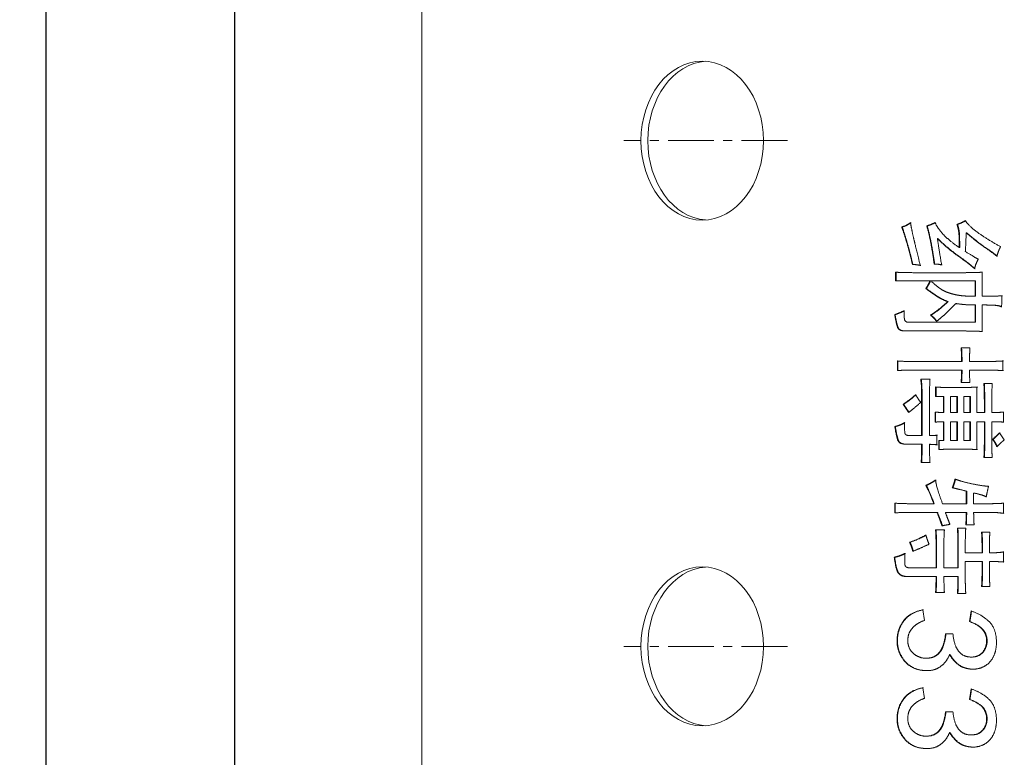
# Model space of a CAD drawing. Header units: millimetres. Extents: x 7284 to 21933, y -3393 to -31.
# Tile 4 of 60: x 8062 to 8198, y -689 to -587. Entities that reach past the tile are written whole.
import ezdxf

# ---------------------------------------------------------------- set-up
doc = ezdxf.new("R2010")
doc.units = ezdxf.units.MM
doc.header["$PDSIZE"] = -1
doc.linetypes.add('CENTER', pattern=[10.16, 6.35, -1.27, 1.27, -1.27])
doc.layers.add('1', color=7, linetype='Continuous', true_color=0xffffff)
doc.layers.add('60', color=7, linetype='Continuous', true_color=0xffffff)
doc.layers.add('dim', color=84, linetype='Continuous', lineweight=9)
doc.dimstyles.new('ISO-25', dxfattribs={"dimtxt": 2.5, "dimasz": 2.5, "dimexe": 1.25, "dimexo": 0.625, "dimtad": 1, "dimtxsty": 'Standard', "dimcen": 2.5, "dimadec": 0, "dimazin": 0, "dimtfac": 1, "dimtmove": 0, "dimatfit": 3, "dimfxl": 1, "dimarcsym": 0})

# ---------------------------------------------------------------- blocks, each defined once
blk = doc.blocks.new('*D43')
at = {"layer": 'Defpoints', "color": 0, "transparency": 16777216}
for p in [(8120.27, -502.91), (8091.69, -974.91), (8119.84, -974.91)]:
    blk.add_point(p, dxfattribs=at)
at = {"layer": 'dim', "color": 0, "linetype": 'Continuous', "lineweight": -2, "transparency": 16777216}
for p, q in [((8120.27, -502.91), (8091.19, -502.91)), ((8091.69, -504.91), (8091.69, -972.91)), ((8119.84, -974.91), (8091.19, -974.91))]:
    blk.add_line(p, q, dxfattribs=at)
at = {"layer": 'dim', "color": 0, "transparency": 16777216}
for points in [[(8091.36, -504.91), (8092.02, -504.91), (8091.69, -502.91)], [(8091.36, -972.91), (8092.02, -972.91), (8091.69, -974.91)]]:
    blk.add_solid(points, dxfattribs=at)
at = {"layer": 'dim', "color": 0, "transparency": 16777216, "insert": (8089.94, -738.91), "char_height": 2.5, "attachment_point": 5, "rotation": 90}
blk.add_mtext('472', dxfattribs=at)
blk = doc.blocks.new('*D44')
at = {"layer": 'Defpoints', "color": 0, "transparency": 16777216}
for p in [(8182.14, -483.16), (8065.58, -994.66), (8135.64, -994.66)]:
    blk.add_point(p, dxfattribs=at)
at = {"layer": 'dim', "color": 0, "linetype": 'Continuous', "lineweight": -2, "transparency": 16777216}
for p, q in [((8182.14, -483.16), (8065.08, -483.16)), ((8065.58, -485.16), (8065.58, -992.66)), ((8135.64, -994.66), (8065.08, -994.66))]:
    blk.add_line(p, q, dxfattribs=at)
at = {"layer": 'dim', "color": 0, "transparency": 16777216}
for points in [[(8065.25, -485.16), (8065.92, -485.16), (8065.58, -483.16)], [(8065.25, -992.66), (8065.92, -992.66), (8065.58, -994.66)]]:
    blk.add_solid(points, dxfattribs=at)
at = {"layer": 'dim', "color": 0, "transparency": 16777216, "insert": (8063.62, -738.91), "char_height": 2.5, "attachment_point": 5, "rotation": 90}
blk.add_mtext('511,5', dxfattribs=at)

msp = doc.modelspace()

# ---------------------------------------------------------------- linework, layer by layer
at = {"layer": '1', "color": 1, "linetype": 'CENTER', "lineweight": 13}
for p, q in [((8168.239, -603.909), (8145.613, -603.909)), ((8168.239, -673.909), (8145.613, -673.909))]:
    msp.add_line(p, q, dxfattribs=at)
at = {"layer": '60', "color": 7, "linetype": 'Continuous', "lineweight": 18}
for p, q in [((8117.639, -972.709), (8117.639, -505.109)), ((8183.227, -623.319), (8183.227, -622.119)), ((8183.291, -622.119), (8183.291, -623.319)), ((8186.12, -622.185), (8192.419, -622.185)), ((8195.183, -622.119), (8195.183, -625.454)), ((8187.984, -623.319), (8183.227, -623.319)), ((8194.219, -623.319), (8188.112, -623.319)), ((8194.219, -625.454), (8194.219, -623.319)), ((8194.219, -629.056), (8194.219, -626.654)), ((8194.283, -626.654), (8194.283, -629.056)), ((8195.183, -626.654), (8195.183, -630.323)), ((8185.091, -629.056), (8194.219, -629.056)), ((8192.74, -630.256), (8184.513, -630.256)), ((8192.291, -632.603), (8193.512, -632.603)), ((8183.484, -635.738), (8183.484, -634.404)), ((8183.548, -634.404), (8183.548, -635.738)), ((8185.412, -634.471), (8192.355, -634.471)), ((8193.448, -634.471), (8196.019, -634.471)), ((8198.076, -634.404), (8198.076, -635.738)), ((8192.355, -635.671), (8185.412, -635.671)), ((8196.019, -635.671), (8193.448, -635.671)), ((8186.698, -636.939), (8187.984, -636.939)), ((8193.512, -637.406), (8192.291, -637.406)), ((8195.44, -637.539), (8196.597, -637.539)), ((8186.827, -644.743), (8186.827, -639.14)), ((8186.89, -639.14), (8186.89, -644.743)), ((8187.919, -639.14), (8187.919, -644.743)), ((8188.755, -639.34), (8188.755, -638.006)), ((8188.819, -638.006), (8188.819, -639.34)), ((8190.555, -638.073), (8192.548, -638.073)), ((8194.476, -638.006), (8194.476, -641.541)), ((8189.848, -639.34), (8188.755, -639.34)), ((8189.848, -641.541), (8189.848, -639.34)), ((8189.912, -639.34), (8189.912, -641.541)), ((8191.712, -639.34), (8190.812, -639.34)), ((8190.812, -639.34), (8190.812, -641.541)), ((8191.712, -641.541), (8191.712, -639.34)), ((8193.512, -639.34), (8192.676, -639.34)), ((8192.676, -639.34), (8192.676, -641.541)), ((8193.512, -641.541), (8193.512, -639.34)), ((8195.505, -641.541), (8195.505, -640.14)), ((8195.568, -640.14), (8195.568, -641.541)), ((8196.533, -640.074), (8196.533, -641.541)), ((8188.691, -642.875), (8188.691, -641.474)), ((8188.754, -641.474), (8188.754, -642.875)), ((8190.812, -641.541), (8191.712, -641.541)), ((8192.676, -641.541), (8193.512, -641.541)), ((8194.476, -641.541), (8195.505, -641.541)), ((8198.14, -641.474), (8198.14, -642.875)), ((8189.848, -645.41), (8189.848, -642.808)), ((8189.912, -642.808), (8189.912, -645.41)), ((8191.712, -642.808), (8190.812, -642.808)), ((8190.812, -642.808), (8190.812, -645.41)), ((8191.712, -645.41), (8191.712, -642.808)), ((8192.676, -642.808), (8192.676, -645.41)), ((8193.512, -642.808), (8192.676, -642.808)), ((8193.512, -645.41), (8193.512, -642.808)), ((8195.505, -642.808), (8194.476, -642.808)), ((8194.476, -642.808), (8194.476, -646.677)), ((8195.505, -645.543), (8195.505, -642.808)), ((8195.568, -642.808), (8195.568, -645.543)), ((8196.533, -642.808), (8196.533, -645.477)), ((8188.948, -644.676), (8188.948, -646.01)), ((8197.626, -644.343), (8198.269, -645.343)), ((8186.827, -645.943), (8184.705, -645.943)), ((8185.284, -644.743), (8186.827, -644.743)), ((8186.827, -646.41), (8186.827, -645.943)), ((8186.89, -645.943), (8186.89, -646.41)), ((8187.919, -645.943), (8187.919, -646.41)), ((8189.205, -646.677), (8189.205, -645.41)), ((8189.205, -645.41), (8189.848, -645.41)), ((8189.269, -645.41), (8189.269, -646.677)), ((8190.812, -645.41), (8191.712, -645.41)), ((8192.676, -645.41), (8193.512, -645.41)), ((8192.612, -646.61), (8191.198, -646.61)), ((8187.984, -648.478), (8186.762, -648.478)), ((8196.597, -647.744), (8195.44, -647.744)), ((8192.998, -654.16), (8192.998, -652.426)), ((8193.061, -652.426), (8193.061, -654.16)), ((8194.026, -652.692), (8194.026, -654.16)), ((8183.098, -655.427), (8183.098, -654.093)), ((8183.162, -654.093), (8183.162, -655.427)), ((8185.348, -654.16), (8188.498, -654.16)), ((8189.719, -654.16), (8192.998, -654.16)), ((8194.026, -654.16), (8196.147, -654.16)), ((8198.14, -654.093), (8198.14, -655.494)), ((8188.948, -655.361), (8185.348, -655.361)), ((8192.998, -655.361), (8190.105, -655.361)), ((8196.147, -655.361), (8194.026, -655.361)), ((8188.755, -657.762), (8189.976, -657.762)), ((8191.776, -657.562), (8192.933, -657.562)), ((8194.09, -657.095), (8192.933, -657.095)), ((8195.119, -658.095), (8196.276, -658.095)), ((8192.869, -659.63), (8192.869, -660.964)), ((8188.819, -663.031), (8188.819, -659.763)), ((8188.883, -659.763), (8188.883, -663.031)), ((8189.912, -659.763), (8189.912, -663.031)), ((8191.841, -663.031), (8191.841, -659.696)), ((8191.904, -659.696), (8191.904, -663.031)), ((8192.869, -660.964), (8195.183, -660.964)), ((8195.183, -660.964), (8195.183, -659.963)), ((8195.247, -659.963), (8195.247, -660.964)), ((8196.212, -659.963), (8196.212, -660.964)), ((8198.14, -660.83), (8198.14, -662.231)), ((8195.183, -662.164), (8192.869, -662.164)), ((8192.869, -662.164), (8192.869, -664.699)), ((8195.183, -663.698), (8195.183, -662.164)), ((8195.247, -662.164), (8195.247, -663.698)), ((8196.212, -662.164), (8196.212, -663.698)), ((8185.155, -663.031), (8188.819, -663.031)), ((8189.912, -663.031), (8191.841, -663.031)), ((8188.819, -664.232), (8184.577, -664.232)), ((8191.841, -664.232), (8189.912, -664.232)), ((8191.841, -664.832), (8191.841, -664.232)), ((8191.904, -664.232), (8191.904, -664.832)), ((8189.976, -666.433), (8188.755, -666.433)), ((8196.276, -665.633), (8195.119, -665.633)), ((8192.933, -666.567), (8191.776, -666.567)), ((8186.997, -668.847), (8187.233, -670.316)), ((8193.448, -670.479), (8193.684, -669.01)), ((8190.144, -672.194), (8191.166, -672.194)), ((8187.432, -675.55), (8187.496, -675.55)), ((8193.667, -675.386), (8193.731, -675.386)), ((8186.997, -679.631), (8187.233, -681.1)), ((8193.448, -681.263), (8193.684, -679.794)), ((8190.144, -682.978), (8191.166, -682.978)), ((8187.432, -686.334), (8187.496, -686.334)), ((8193.667, -686.17), (8193.731, -686.17))]:
    msp.add_line(p, q, dxfattribs=at)
at = {"layer": '60', "color": 7, "linetype": 'Continuous', "lineweight": 13}
msp.add_line((8117.639, -505.109), (8117.639, -972.709), dxfattribs=at)
at = {"layer": '60', "color": 7, "linetype": 'Continuous', "lineweight": 18}
for centre in [(8156.449, -603.909), (8156.449, -673.909)]:
    msp.add_ellipse(centre, major_axis=(0, -11), ratio=0.7709568, dxfattribs=at)
for centre, start_param, end_param in [((8157.404, -603.909), 3.197945, 4.712389), ((8157.404, -603.909), 4.712389, 6.2268329), ((8157.404, -673.909), 3.197945, 4.712389), ((8157.404, -673.909), 4.712389, 6.2268329)]:
    msp.add_ellipse(centre, major_axis=(0, -11), ratio=0.7709568, start_param=start_param, end_param=end_param, dxfattribs=at)
for points, degree in [([(8184.063, -615.849), (8184.834, -615.649), (8185.284, -615.248)], 2), ([(8184.063, -615.849), (8184.126, -615.849)], 1), ([(8184.77, -618.05), (8184.32, -616.516), (8184.063, -615.849)], 2), ([(8185.348, -615.248), (8184.898, -615.649), (8184.126, -615.849)], 2), ([(8184.126, -615.849), (8184.383, -616.516), (8184.833, -618.05)], 2), ([(8185.284, -615.248), (8185.412, -616.115), (8185.702, -617.349)], 2), ([(8187.534, -615.715), (8188.177, -615.515), (8188.691, -615.248)], 2), ([(8187.534, -615.715), (8187.597, -615.715)], 1), ([(8188.177, -618.55), (8187.919, -617.049), (8187.534, -615.715)], 2), ([(8188.754, -615.248), (8188.24, -615.515), (8187.597, -615.715)], 2), ([(8187.597, -615.715), (8187.983, -617.049), (8188.24, -618.55)], 2), ([(8188.691, -615.248), (8189.076, -616.115), (8189.88, -616.949)], 2), ([(8191.712, -615.515), (8192.291, -615.315), (8192.869, -614.982)], 2), ([(8191.712, -615.515), (8191.776, -615.515)], 1), ([(8192.001, -616.983), (8191.969, -616.182), (8191.712, -615.515)], 2), ([(8192.933, -614.982), (8192.354, -615.315), (8191.776, -615.515)], 2), ([(8191.776, -615.515), (8192.033, -616.182), (8192.065, -616.983)], 2), ([(8192.869, -614.982), (8193.383, -615.782), (8194.765, -616.749)], 2), ([(8185.702, -617.349), (8185.991, -618.583), (8186.634, -621.185)], 2), ([(8189.88, -616.949), (8190.683, -617.783), (8192.033, -618.717)], 2), ([(8192.033, -618.717), (8192.033, -617.783), (8192.001, -616.983)], 2), ([(8192.065, -616.983), (8192.097, -617.783), (8192.097, -618.717)], 2), ([(8192.998, -616.649), (8192.933, -618.45), (8192.869, -619.25)], 2), ([(8192.998, -616.649), (8193.061, -616.649)], 1), ([(8195.665, -618.75), (8194.347, -617.85), (8192.998, -616.649)], 2), ([(8193.061, -616.649), (8194.411, -617.85), (8195.729, -618.75)], 2), ([(8194.765, -616.749), (8196.147, -617.716), (8197.754, -618.583)], 2), ([(8185.541, -621.051), (8185.22, -619.584), (8184.77, -618.05)], 2), ([(8184.833, -618.05), (8185.283, -619.584), (8185.605, -621.051)], 2), ([(8188.562, -620.985), (8188.434, -620.051), (8188.177, -618.55)], 2), ([(8188.24, -618.55), (8188.497, -620.051), (8188.626, -620.985)], 2), ([(8189.012, -617.449), (8189.076, -617.449)], 1), ([(8189.012, -617.449), (8189.205, -618.784), (8189.591, -621.118)], 2), ([(8191.969, -619.951), (8190.234, -618.717), (8189.012, -617.449)], 2), ([(8189.076, -617.449), (8190.297, -618.717), (8192.033, -619.951)], 2), ([(8192.033, -618.717), (8192.097, -618.717)], 1), ([(8197.24, -619.917), (8196.983, -619.651), (8195.665, -618.75)], 2), ([(8195.729, -618.75), (8197.047, -619.651), (8197.304, -619.917)], 2), ([(8197.754, -618.583), (8197.433, -619.184), (8197.24, -619.917)], 2), ([(8194.155, -621.652), (8193.705, -621.185), (8191.969, -619.951)], 2), ([(8192.033, -619.951), (8193.768, -621.185), (8194.218, -621.652)], 2), ([(8192.869, -619.25), (8194.026, -619.984), (8194.669, -620.318)], 2), ([(8185.541, -621.051), (8185.605, -621.051)], 1), ([(8186.634, -621.185), (8186.055, -621.051), (8185.541, -621.051)], 2), ([(8185.605, -621.051), (8186.119, -621.051), (8186.698, -621.185)], 2), ([(8188.562, -620.985), (8188.626, -620.985)], 1), ([(8189.591, -621.118), (8189.141, -620.985), (8188.562, -620.985)], 2), ([(8188.626, -620.985), (8189.204, -620.985), (8189.654, -621.118)], 2), ([(8194.669, -620.318), (8194.283, -620.985), (8194.155, -621.652)], 2), ([(8183.227, -622.119), (8184.384, -622.185), (8186.12, -622.185)], 2), ([(8192.419, -622.185), (8194.026, -622.185), (8195.183, -622.119)], 2), ([(8192.419, -622.185), (8192.483, -622.185)], 1), ([(8195.247, -622.119), (8194.09, -622.185), (8192.483, -622.185)], 2), ([(8187.405, -624.387), (8187.791, -623.786), (8187.984, -623.319)], 2), ([(8188.047, -623.319), (8187.855, -623.786), (8187.469, -624.387)], 2), ([(8187.984, -623.319), (8188.047, -623.319)], 1), ([(8188.112, -623.319), (8188.948, -624.12), (8189.591, -624.52)], 2), ([(8194.219, -623.319), (8194.283, -623.319)], 1), ([(8194.283, -623.319), (8194.283, -625.454)], 1), ([(8187.405, -624.387), (8187.469, -624.387)], 1), ([(8188.884, -625.42), (8188.241, -624.987), (8187.405, -624.387)], 2), ([(8187.469, -624.387), (8188.304, -624.987), (8188.947, -625.42)], 2), ([(8190.426, -626.187), (8189.526, -625.854), (8188.884, -625.42)], 2), ([(8188.947, -625.42), (8189.59, -625.854), (8190.49, -626.187)], 2), ([(8189.591, -624.52), (8190.298, -624.92), (8191.037, -625.12)], 2), ([(8191.037, -625.12), (8191.776, -625.32), (8192.548, -625.387)], 2), ([(8192.548, -625.387), (8193.319, -625.454), (8194.219, -625.454)], 2), ([(8194.219, -625.454), (8194.283, -625.454)], 1), ([(8195.183, -625.454), (8196.79, -625.454), (8197.947, -625.387)], 2), ([(8195.183, -625.454), (8195.247, -625.454)], 1), ([(8198.011, -625.387), (8196.854, -625.454), (8195.247, -625.454)], 2), ([(8197.947, -625.387), (8197.947, -626.121), (8197.883, -626.921)], 2), ([(8188.048, -628.055), (8189.012, -627.522), (8190.426, -626.187)], 2), ([(8190.49, -626.187), (8189.076, -627.522), (8188.112, -628.055)], 2), ([(8191.583, -626.454), (8191.005, -626.988), (8190.298, -627.688)], 2), ([(8190.426, -626.187), (8190.49, -626.187)], 1), ([(8191.583, -626.454), (8191.647, -626.454)], 1), ([(8194.219, -626.654), (8192.74, -626.654), (8191.583, -626.454)], 2), ([(8191.647, -626.454), (8192.804, -626.654), (8194.283, -626.654)], 2), ([(8194.219, -626.654), (8194.283, -626.654)], 1), ([(8195.183, -626.654), (8195.247, -626.654)], 1), ([(8196.79, -626.688), (8196.083, -626.654), (8195.183, -626.654)], 2), ([(8195.247, -626.654), (8196.147, -626.654), (8196.854, -626.688)], 2), ([(8197.883, -626.921), (8197.497, -626.721), (8196.79, -626.688)], 2), ([(8196.854, -626.688), (8197.561, -626.721), (8197.947, -626.921)], 2), ([(8183.098, -627.988), (8183.741, -627.788), (8184.384, -627.455)], 2), ([(8183.098, -627.988), (8183.162, -627.988)], 1), ([(8183.484, -629.723), (8183.291, -629.189), (8183.098, -627.988)], 2), ([(8184.448, -627.455), (8183.805, -627.788), (8183.162, -627.988)], 2), ([(8183.162, -627.988), (8183.355, -629.189), (8183.548, -629.723)], 2), ([(8184.384, -627.455), (8184.384, -628.189), (8184.448, -628.622)], 2), ([(8188.048, -628.055), (8188.112, -628.055)], 1), ([(8188.884, -628.922), (8188.562, -628.455), (8188.048, -628.055)], 2), ([(8188.112, -628.055), (8188.626, -628.455), (8188.947, -628.922)], 2), ([(8190.298, -627.688), (8189.591, -628.389), (8188.884, -628.922)], 2), ([(8184.448, -628.622), (8184.513, -629.056), (8185.091, -629.056)], 2), ([(8194.219, -629.056), (8194.283, -629.056)], 1), ([(8184.513, -630.256), (8183.677, -630.256), (8183.484, -629.723)], 2), ([(8183.548, -629.723), (8183.741, -630.256), (8184.576, -630.256)], 2), ([(8192.74, -630.256), (8192.804, -630.256)], 1), ([(8195.183, -630.323), (8193.898, -630.256), (8192.74, -630.256)], 2), ([(8192.804, -630.256), (8193.961, -630.256), (8195.247, -630.323)], 2), ([(8192.355, -634.471), (8192.355, -633.537), (8192.291, -632.603)], 2), ([(8192.354, -632.603), (8192.418, -633.537), (8192.418, -634.471)], 2), ([(8193.512, -632.603), (8193.448, -633.604), (8193.448, -634.471)], 2), ([(8183.484, -634.404), (8184.127, -634.471), (8185.412, -634.471)], 2), ([(8192.355, -634.471), (8192.418, -634.471)], 1), ([(8196.019, -634.471), (8197.176, -634.471), (8198.076, -634.404)], 2), ([(8196.019, -634.471), (8196.082, -634.471)], 1), ([(8198.139, -634.404), (8197.24, -634.471), (8196.082, -634.471)], 2), ([(8185.412, -635.671), (8184.191, -635.671), (8183.484, -635.738)], 2), ([(8192.291, -637.406), (8192.355, -636.472), (8192.355, -635.671)], 2), ([(8192.418, -635.671), (8192.418, -636.472), (8192.354, -637.406)], 2), ([(8192.355, -635.671), (8192.418, -635.671)], 1), ([(8193.448, -635.671), (8193.448, -636.538), (8193.512, -637.406)], 2), ([(8198.076, -635.738), (8196.983, -635.671), (8196.019, -635.671)], 2), ([(8196.019, -635.671), (8196.082, -635.671)], 1), ([(8196.082, -635.671), (8197.047, -635.671), (8198.139, -635.738)], 2), ([(8186.827, -639.14), (8186.827, -637.739), (8186.698, -636.939)], 2), ([(8186.762, -636.939), (8186.89, -637.739), (8186.89, -639.14)], 2), ([(8187.984, -636.939), (8187.919, -637.739), (8187.919, -639.14)], 2), ([(8195.505, -640.14), (8195.505, -638.806), (8195.44, -637.539)], 2), ([(8195.504, -637.539), (8195.568, -638.806), (8195.568, -640.14)], 2), ([(8196.597, -637.539), (8196.533, -638.74), (8196.533, -640.074)], 2), ([(8184.255, -640.407), (8185.091, -639.874), (8185.991, -639.073)], 2), ([(8186.055, -639.073), (8185.155, -639.874), (8184.319, -640.407)], 2), ([(8185.991, -639.073), (8186.312, -639.607), (8186.698, -640.14)], 2), ([(8188.755, -638.006), (8189.462, -638.073), (8190.555, -638.073)], 2), ([(8192.548, -638.073), (8193.769, -638.073), (8194.476, -638.006)], 2), ([(8192.548, -638.073), (8192.611, -638.073)], 1), ([(8194.54, -638.006), (8193.833, -638.073), (8192.611, -638.073)], 2), ([(8184.255, -640.407), (8184.319, -640.407)], 1), ([(8185.027, -641.541), (8184.641, -640.941), (8184.255, -640.407)], 2), ([(8184.319, -640.407), (8184.705, -640.941), (8185.09, -641.541)], 2), ([(8186.698, -640.14), (8185.798, -640.941), (8185.027, -641.541)], 2), ([(8189.848, -639.34), (8189.912, -639.34)], 1), ([(8191.712, -639.34), (8191.776, -639.34)], 1), ([(8191.776, -639.34), (8191.776, -641.541)], 1), ([(8193.512, -639.34), (8193.576, -639.34)], 1), ([(8193.576, -639.34), (8193.576, -641.541)], 1), ([(8188.691, -641.474), (8189.334, -641.541), (8189.848, -641.541)], 2), ([(8189.848, -641.541), (8189.912, -641.541)], 1), ([(8191.712, -641.541), (8191.776, -641.541)], 1), ([(8193.512, -641.541), (8193.576, -641.541)], 1), ([(8195.505, -641.541), (8195.568, -641.541)], 1), ([(8196.533, -641.541), (8197.626, -641.541), (8198.14, -641.474)], 2), ([(8196.533, -641.541), (8196.597, -641.541)], 1), ([(8198.204, -641.474), (8197.689, -641.541), (8196.597, -641.541)], 2), ([(8183.098, -643.475), (8183.805, -643.342), (8184.448, -642.942)], 2), ([(8184.512, -642.942), (8183.869, -643.342), (8183.162, -643.475)], 2), ([(8184.448, -642.942), (8184.448, -644.076), (8184.513, -644.409)], 2), ([(8189.848, -642.808), (8189.269, -642.808), (8188.691, -642.875)], 2), ([(8189.848, -642.808), (8189.912, -642.808)], 1), ([(8191.712, -642.808), (8191.776, -642.808)], 1), ([(8191.776, -642.808), (8191.776, -645.41)], 1), ([(8193.512, -642.808), (8193.576, -642.808)], 1), ([(8193.576, -642.808), (8193.576, -645.41)], 1), ([(8195.505, -642.808), (8195.568, -642.808)], 1), ([(8198.14, -642.875), (8197.497, -642.808), (8196.533, -642.808)], 2), ([(8196.533, -642.808), (8196.597, -642.808)], 1), ([(8196.597, -642.808), (8197.561, -642.808), (8198.204, -642.875)], 2), ([(8183.098, -643.475), (8183.162, -643.475)], 1), ([(8183.484, -645.243), (8183.291, -644.543), (8183.098, -643.475)], 2), ([(8183.162, -643.475), (8183.355, -644.543), (8183.548, -645.243)], 2), ([(8184.513, -644.409), (8184.577, -644.743), (8185.284, -644.743)], 2), ([(8187.919, -644.743), (8188.434, -644.743), (8188.948, -644.676)], 2), ([(8189.012, -644.676), (8188.497, -644.743), (8187.983, -644.743)], 2), ([(8196.662, -645.276), (8197.176, -644.743), (8197.626, -644.343)], 2), ([(8197.689, -644.343), (8197.24, -644.743), (8196.725, -645.276)], 2), ([(8184.705, -645.943), (8183.677, -645.943), (8183.484, -645.243)], 2), ([(8183.548, -645.243), (8183.741, -645.943), (8184.769, -645.943)], 2), ([(8186.827, -644.743), (8186.89, -644.743)], 1), ([(8186.827, -645.943), (8186.89, -645.943)], 1), ([(8187.919, -644.743), (8187.983, -644.743)], 1), ([(8187.919, -645.943), (8187.983, -645.943)], 1), ([(8188.948, -646.01), (8188.434, -645.943), (8187.919, -645.943)], 2), ([(8187.983, -645.943), (8188.497, -645.943), (8189.012, -646.01)], 2), ([(8189.848, -645.41), (8189.912, -645.41)], 1), ([(8191.712, -645.41), (8191.776, -645.41)], 1), ([(8193.512, -645.41), (8193.576, -645.41)], 1), ([(8195.44, -647.744), (8195.505, -647.011), (8195.505, -645.543)], 2), ([(8195.568, -645.543), (8195.568, -647.011), (8195.504, -647.744)], 2), ([(8196.533, -645.477), (8196.533, -647.011), (8196.597, -647.744)], 2), ([(8196.662, -645.276), (8196.725, -645.276)], 1), ([(8197.24, -646.277), (8196.983, -645.677), (8196.662, -645.276)], 2), ([(8196.725, -645.276), (8197.047, -645.677), (8197.304, -646.277)], 2), ([(8198.269, -645.343), (8197.819, -645.677), (8197.24, -646.277)], 2), ([(8186.762, -648.478), (8186.827, -647.544), (8186.827, -646.41)], 2), ([(8186.89, -646.41), (8186.89, -647.544), (8186.826, -648.478)], 2), ([(8187.919, -646.41), (8187.919, -647.611), (8187.984, -648.478)], 2), ([(8191.198, -646.61), (8189.976, -646.61), (8189.205, -646.677)], 2), ([(8192.612, -646.61), (8192.676, -646.61)], 1), ([(8194.476, -646.677), (8193.512, -646.61), (8192.612, -646.61)], 2), ([(8192.676, -646.61), (8193.576, -646.61), (8194.54, -646.677)], 2), ([(8187.405, -651.625), (8188.048, -651.358), (8188.755, -650.892)], 2), ([(8188.819, -650.892), (8188.112, -651.358), (8187.469, -651.625)], 2), ([(8188.755, -650.892), (8188.819, -651.759), (8189.719, -654.16)], 2), ([(8191.069, -651.959), (8191.326, -651.292), (8191.455, -650.758)], 2), ([(8191.519, -650.758), (8191.39, -651.292), (8191.133, -651.959)], 2), ([(8191.455, -650.758), (8192.355, -651.092), (8193.737, -651.392)], 2), ([(8193.737, -651.392), (8195.119, -651.692), (8196.083, -651.759)], 2), ([(8187.405, -651.625), (8187.469, -651.625)], 1), ([(8188.498, -654.16), (8187.855, -652.426), (8187.405, -651.625)], 2), ([(8187.469, -651.625), (8187.919, -652.426), (8188.562, -654.16)], 2), ([(8191.069, -651.959), (8191.133, -651.959)], 1), ([(8192.998, -652.426), (8192.355, -652.269), (8191.712, -652.113), (8191.069, -651.959)], 3), ([(8191.133, -651.959), (8191.968, -652.159), (8193.061, -652.426)], 2), ([(8192.998, -652.426), (8193.061, -652.426)], 1), ([(8194.026, -652.692), (8194.09, -652.692)], 1), ([(8195.762, -653.226), (8195.376, -652.959), (8194.026, -652.692)], 2), ([(8194.09, -652.692), (8195.44, -652.959), (8195.825, -653.226)], 2), ([(8196.083, -651.759), (8195.89, -652.559), (8195.762, -653.226)], 2), ([(8183.098, -654.093), (8184.255, -654.16), (8185.348, -654.16)], 2), ([(8188.498, -654.16), (8188.562, -654.16)], 1), ([(8192.998, -654.16), (8193.061, -654.16)], 1), ([(8196.147, -654.16), (8197.112, -654.16), (8198.14, -654.093)], 2), ([(8196.147, -654.16), (8196.211, -654.16)], 1), ([(8198.204, -654.093), (8197.175, -654.16), (8196.211, -654.16)], 2), ([(8185.348, -655.361), (8184.32, -655.361), (8183.098, -655.427)], 2), ([(8188.948, -655.361), (8189.012, -655.361)], 1), ([(8189.655, -657.228), (8189.398, -656.494), (8188.948, -655.361)], 2), ([(8189.012, -655.361), (8189.462, -656.494), (8189.719, -657.228)], 2), ([(8190.105, -655.361), (8190.426, -656.228), (8190.748, -657.028)], 2), ([(8192.933, -657.095), (8192.998, -656.361), (8192.998, -655.361)], 2), ([(8193.061, -655.361), (8193.061, -656.361), (8192.997, -657.095)], 2), ([(8192.998, -655.361), (8193.061, -655.361)], 1), ([(8194.026, -655.361), (8194.026, -656.294), (8194.09, -657.095)], 2), ([(8198.14, -655.494), (8197.176, -655.361), (8196.147, -655.361)], 2), ([(8196.147, -655.361), (8196.211, -655.361)], 1), ([(8196.211, -655.361), (8197.24, -655.361), (8198.204, -655.494)], 2), ([(8188.819, -659.763), (8188.819, -658.629), (8188.755, -657.762)], 2), ([(8188.819, -657.762), (8188.883, -658.629), (8188.883, -659.763)], 2), ([(8190.748, -657.028), (8190.234, -657.095), (8189.655, -657.228)], 2), ([(8189.976, -657.762), (8189.912, -658.496), (8189.912, -659.763)], 2), ([(8191.841, -659.696), (8191.841, -658.496), (8191.776, -657.562)], 2), ([(8191.84, -657.562), (8191.904, -658.496), (8191.904, -659.696)], 2), ([(8192.933, -657.562), (8192.869, -658.496), (8192.869, -659.63)], 2), ([(8195.183, -659.963), (8195.183, -658.896), (8195.119, -658.095)], 2), ([(8195.183, -658.095), (8195.247, -658.896), (8195.247, -659.963)], 2), ([(8196.276, -658.095), (8196.212, -658.829), (8196.212, -659.963)], 2), ([(8185.155, -659.496), (8186.505, -659.029), (8187.405, -658.496)], 2), ([(8185.155, -659.496), (8185.219, -659.496)], 1), ([(8185.605, -660.763), (8185.477, -660.163), (8185.155, -659.496)], 2), ([(8187.469, -658.496), (8186.569, -659.029), (8185.219, -659.496)], 2), ([(8185.219, -659.496), (8185.54, -660.163), (8185.669, -660.763)], 2), ([(8187.405, -658.496), (8187.598, -659.163), (8187.855, -659.763)], 2), ([(8183.034, -661.564), (8183.805, -661.43), (8184.513, -661.03)], 2), ([(8184.576, -661.03), (8183.869, -661.43), (8183.098, -661.564)], 2), ([(8184.513, -661.03), (8184.448, -662.231), (8184.513, -662.631)], 2), ([(8187.855, -659.763), (8186.698, -660.297), (8185.605, -660.763)], 2), ([(8195.183, -660.964), (8195.247, -660.964)], 1), ([(8196.212, -660.964), (8197.497, -660.964), (8198.14, -660.83)], 2), ([(8196.212, -660.964), (8196.275, -660.964)], 1), ([(8198.204, -660.83), (8197.561, -660.964), (8196.275, -660.964)], 2), ([(8183.516, -663.632), (8183.227, -663.098), (8183.034, -661.564)], 2), ([(8183.034, -661.564), (8183.098, -661.564)], 1), ([(8183.098, -661.564), (8183.291, -663.098), (8183.58, -663.632)], 2), ([(8195.183, -662.164), (8195.247, -662.164)], 1), ([(8198.14, -662.231), (8197.497, -662.164), (8196.212, -662.164)], 2), ([(8196.212, -662.164), (8196.275, -662.164)], 1), ([(8196.275, -662.164), (8197.561, -662.164), (8198.204, -662.231)], 2), ([(8184.577, -664.232), (8183.805, -664.165), (8183.516, -663.632)], 2), ([(8183.58, -663.632), (8183.869, -664.165), (8184.641, -664.232)], 2), ([(8184.513, -662.631), (8184.577, -663.031), (8185.155, -663.031)], 2), ([(8188.819, -663.031), (8188.883, -663.031)], 1), ([(8191.841, -663.031), (8191.904, -663.031)], 1), ([(8195.119, -665.633), (8195.183, -664.966), (8195.183, -663.698)], 2), ([(8195.247, -663.698), (8195.247, -664.966), (8195.183, -665.633)], 2), ([(8196.212, -663.698), (8196.212, -664.699), (8196.276, -665.633)], 2), ([(8188.755, -666.433), (8188.819, -665.633), (8188.819, -664.232)], 2), ([(8188.819, -664.232), (8188.883, -664.232)], 1), ([(8188.883, -664.232), (8188.883, -665.633), (8188.819, -666.433)], 2), ([(8189.912, -664.232), (8189.912, -665.699), (8189.976, -666.433)], 2), ([(8191.776, -666.567), (8191.841, -665.766), (8191.841, -664.832)], 2), ([(8191.904, -664.832), (8191.904, -665.766), (8191.84, -666.567)], 2), ([(8191.841, -664.232), (8191.904, -664.232)], 1), ([(8192.869, -664.699), (8192.869, -665.699), (8192.933, -666.567)], 2), ([(8184.361, -670.316), (8185.266, -669.173), (8186.997, -668.847)], 2), ([(8187.06, -668.847), (8185.329, -669.173), (8184.425, -670.316)], 2), ([(8193.748, -669.01), (8193.512, -670.479)], 1), ([(8193.684, -669.01), (8195.1, -669.5), (8196.044, -670.357)], 2), ([(8183.417, -673.01), (8183.456, -671.459), (8184.361, -670.316)], 2), ([(8184.425, -670.316), (8183.52, -671.459), (8183.48, -673.01)], 2), ([(8187.233, -670.316), (8186.21, -670.643), (8185.541, -671.377)], 2), ([(8193.448, -670.479), (8193.512, -670.479)], 1), ([(8195.651, -672.235), (8195.258, -671.132), (8193.448, -670.479)], 2), ([(8193.512, -670.479), (8195.321, -671.132), (8195.715, -672.235)], 2), ([(8196.044, -670.357), (8196.988, -671.214), (8197.146, -672.684)], 2), ([(8185.541, -671.377), (8184.872, -672.112), (8184.912, -673.214)], 2), ([(8184.322, -675.786), (8183.377, -674.561), (8183.417, -673.01)], 2), ([(8183.48, -673.01), (8183.441, -674.561), (8184.385, -675.786)], 2), ([(8184.912, -673.214), (8184.951, -674.316), (8185.777, -674.97)], 2), ([(8189.317, -674.684), (8189.908, -673.908), (8190.144, -672.194)], 2), ([(8190.207, -672.194), (8189.971, -673.908), (8189.381, -674.684)], 2), ([(8191.166, -672.194), (8191.324, -673.908), (8192.032, -674.684)], 2), ([(8195.533, -674.316), (8196.044, -673.337), (8195.651, -672.235)], 2), ([(8195.715, -672.235), (8196.108, -673.337), (8195.597, -674.316)], 2), ([(8197.146, -672.684), (8197.303, -674.153), (8196.792, -675.255)], 2), ([(8193.881, -675.378), (8195.021, -675.296), (8195.533, -674.316)], 2), ([(8195.597, -674.316), (8195.085, -675.296), (8193.944, -675.378)], 2), ([(8186.8, -677.215), (8185.266, -677.011), (8184.322, -675.786)], 2), ([(8184.385, -675.786), (8185.329, -677.011), (8186.864, -677.215)], 2), ([(8185.777, -674.97), (8186.603, -675.623), (8187.665, -675.541)], 2), ([(8187.665, -675.541), (8188.727, -675.459), (8189.317, -674.684)], 2), ([(8189.381, -674.684), (8188.791, -675.459), (8187.729, -675.541)], 2), ([(8190.694, -675.051), (8190.222, -676.194), (8189.278, -676.806)], 2), ([(8190.694, -675.051), (8190.758, -675.051)], 1), ([(8192.897, -676.929), (8191.638, -676.602), (8190.694, -675.051)], 2), ([(8190.758, -675.051), (8191.702, -676.602), (8192.961, -676.929)], 2), ([(8192.032, -674.684), (8192.74, -675.459), (8193.881, -675.378)], 2), ([(8196.792, -675.255), (8196.28, -676.357), (8195.218, -676.806)], 2), ([(8189.278, -676.806), (8188.334, -677.419), (8186.8, -677.215)], 2), ([(8186.864, -677.215), (8187.247, -677.266), (8187.594, -677.266)], 2), ([(8195.218, -676.806), (8194.156, -677.255), (8192.897, -676.929)], 2), ([(8192.961, -676.929), (8193.492, -677.067), (8193.988, -677.066)], 2), ([(8184.361, -681.1), (8185.266, -679.957), (8186.997, -679.631)], 2), ([(8187.06, -679.631), (8185.329, -679.957), (8184.425, -681.1)], 2), ([(8193.748, -679.794), (8193.512, -681.263)], 1), ([(8193.684, -679.794), (8195.1, -680.284), (8196.044, -681.141)], 2), ([(8183.417, -683.794), (8183.456, -682.243), (8184.361, -681.1)], 2), ([(8184.425, -681.1), (8183.52, -682.243), (8183.48, -683.794)], 2), ([(8187.233, -681.1), (8186.21, -681.427), (8185.541, -682.162)], 2), ([(8193.448, -681.263), (8193.512, -681.263)], 1), ([(8195.651, -683.019), (8195.258, -681.917), (8193.448, -681.263)], 2), ([(8193.512, -681.263), (8195.321, -681.917), (8195.715, -683.019)], 2), ([(8196.044, -681.141), (8196.988, -681.998), (8197.146, -683.468)], 2), ([(8185.541, -682.162), (8184.872, -682.896), (8184.912, -683.998)], 2), ([(8184.322, -686.57), (8183.377, -685.345), (8183.417, -683.794)], 2), ([(8183.48, -683.794), (8183.441, -685.345), (8184.385, -686.57)], 2), ([(8184.912, -683.998), (8184.951, -685.101), (8185.777, -685.754)], 2), ([(8189.317, -685.468), (8189.908, -684.692), (8190.144, -682.978)], 2), ([(8190.207, -682.978), (8189.971, -684.692), (8189.381, -685.468)], 2), ([(8191.166, -682.978), (8191.324, -684.692), (8192.032, -685.468)], 2), ([(8195.533, -685.101), (8196.044, -684.121), (8195.651, -683.019)], 2), ([(8195.715, -683.019), (8196.108, -684.121), (8195.597, -685.101)], 2), ([(8197.146, -683.468), (8197.303, -684.937), (8196.792, -686.039)], 2), ([(8187.665, -686.325), (8188.727, -686.244), (8189.317, -685.468)], 2), ([(8189.381, -685.468), (8188.791, -686.244), (8187.729, -686.325)], 2), ([(8192.032, -685.468), (8192.74, -686.244), (8193.881, -686.162)], 2), ([(8193.881, -686.162), (8195.021, -686.08), (8195.533, -685.101)], 2), ([(8195.597, -685.101), (8195.085, -686.08), (8193.944, -686.162)], 2), ([(8186.8, -687.999), (8185.266, -687.795), (8184.322, -686.57)], 2), ([(8184.385, -686.57), (8185.329, -687.795), (8186.864, -687.999)], 2), ([(8185.777, -685.754), (8186.603, -686.407), (8187.665, -686.325)], 2), ([(8190.694, -685.835), (8190.222, -686.978), (8189.278, -687.591)], 2), ([(8190.694, -685.835), (8190.758, -685.835)], 1), ([(8192.897, -687.713), (8191.638, -687.386), (8190.694, -685.835)], 2), ([(8190.758, -685.835), (8191.702, -687.386), (8192.961, -687.713)], 2), ([(8196.792, -686.039), (8196.28, -687.142), (8195.218, -687.591)], 2), ([(8189.278, -687.591), (8188.334, -688.203), (8186.8, -687.999)], 2), ([(8186.864, -687.999), (8187.247, -688.05), (8187.594, -688.05)], 2), ([(8195.218, -687.591), (8194.156, -688.04), (8192.897, -687.713)], 2), ([(8192.961, -687.713), (8193.492, -687.851), (8193.988, -687.851)], 2)]:
    msp.add_open_spline(points, degree=degree, dxfattribs=at)

# ---------------------------------------------------------------- dimensions: what is measured, and where the dimension line sits
at = {"layer": 'dim'}
for base, p1, p2, picture, middle in [((8065.582, -994.659), (8182.139, -483.159), (8135.639, -994.659), '*D44', (8063.623, -738.909)), ((8091.69, -974.909), (8120.265, -502.909), (8119.839, -974.909), '*D43', (8089.94, -738.909))]:
    dim = msp.add_linear_dim(base=base, p1=p1, p2=p2, angle=90, dimstyle='ISO-25', override={"dimasz": 2, "dimexe": 0.49975, "dimexo": 0, "dimgap": 0.49975, "dimadec": 2, "dimazin": 2, "dimtzin": 0, "dimarcsym": 1}, dxfattribs=at)
    dim.commit()
    dim.dimension.update_dxf_attribs({"geometry": picture, "text_midpoint": middle})

doc.saveas('drawing.dxf')
